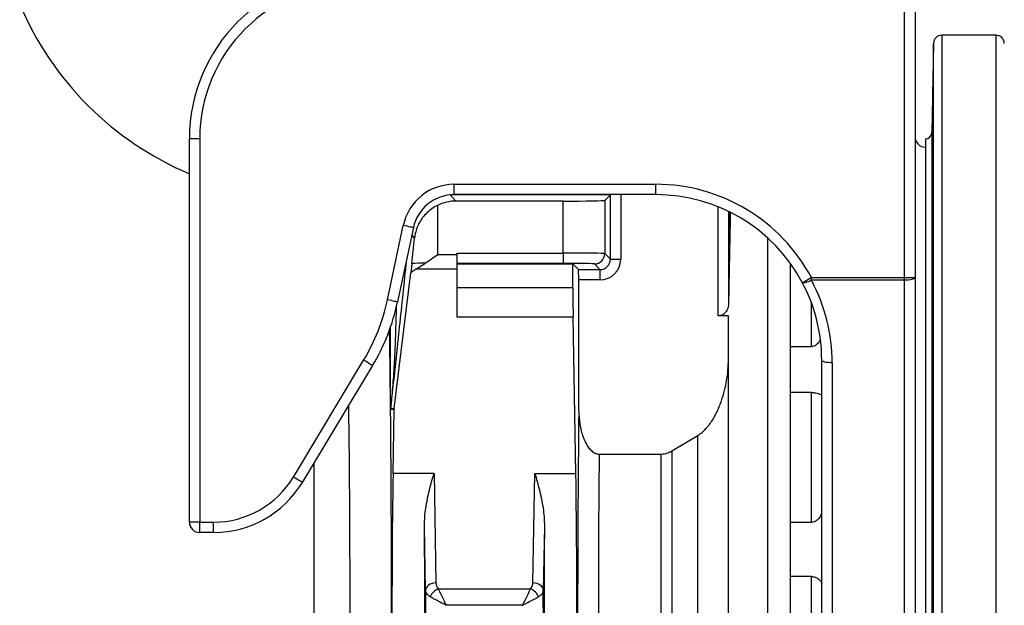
# Model space of a CAD drawing. Header units: millimetres. Extents: x 1152 to 5822, y 850 to 6158.
# Tile 3 of 12: x 2198 to 3148, y 1590 to 2155. Entities that reach past the tile are written whole.
import ezdxf

# ---------------------------------------------------------------- set-up
doc = ezdxf.new("R2010")
doc.units = ezdxf.units.MM
doc.header["$LTSCALE"] = 2

msp = doc.modelspace()

# ---------------------------------------------------------------- linework, layer by layer
at = {"color": 7, "linetype": 'Continuous', "lineweight": 25}
for p, q in [((3052.11, 1906.47), (3052.11, 2190.36)), ((3062.11, 2190.36), (3062.11, 1906.47)), ((3140.24, 2140.36), (3087.97, 2140.36)), ((3079.97, 2132.5), (3078.47, 2046.64)), ((2362.11, 1670.53), (2362.11, 2040.36)), ((2372.11, 2040.36), (2362.11, 2040.36)), ((2372.11, 2040.36), (2372.11, 1670.53)), ((3072.07, 2040.36), (3072.07, 1060.36)), ((3078.42, 2035.47), (3078.47, 2035.39)), ((3078.47, 2035.39), (3078.47, 1967.64)), ((2617.51, 1986.53), (2617.51, 1996.53)), ((2617.51, 1996.53), (2812.11, 1996.53)), ((2812.11, 1986.53), (2812.11, 1996.53)), ((2812.11, 1986.53), (2617.51, 1986.53)), ((2768.22, 1986.47), (2762.79, 1981.04)), ((2768.22, 1986.47), (2768.28, 1986.53)), ((2768.22, 1924.24), (2768.22, 1986.47)), ((2601.41, 1976.17), (2601.41, 1928.64)), ((2722.8, 1980.36), (2619.22, 1980.36)), ((2722.8, 1930.18), (2722.8, 1980.36)), ((2762.79, 1981.04), (2762.79, 1929.67)), ((2882.28, 1970.32), (2882.28, 1881.24)), ((2553.18, 1885.05), (2568.43, 1956.79)), ((3078.47, 1958.25), (3078.47, 1833.07)), ((3078.47, 1958.25), (3078.5, 1957.16)), ((2578.21, 1954.71), (2562.96, 1882.97)), ((2920.11, 1553.44), (2920.11, 1944.58)), ((2601.41, 1928.64), (2620.11, 1928.64)), ((2620.11, 1930.18), (2722.8, 1930.18)), ((2620.11, 1928.64), (2620.11, 1930.18)), ((2620.11, 1928.64), (2620.11, 1914.5)), ((2722.8, 1930.18), (2722.8, 1920.18)), ((2762.79, 1929.67), (2768.22, 1924.24)), ((2576.74, 1920.21), (2575.78, 1911.22)), ((2722.8, 1920.18), (2620.11, 1920.18)), ((2620.11, 1919.66), (2732.11, 1919.66)), ((2732.11, 1919.66), (2737.52, 1914.24)), ((2732.11, 1896.92), (2732.11, 1919.66)), ((2758.22, 1914.24), (2752.79, 1919.67)), ((2768.22, 1924.24), (2778.22, 1924.24)), ((2942.11, 1409.5), (2942.11, 1919.8)), ((2942.11, 1839.9), (2942.11, 1919.8)), ((2559.71, 1780.2), (2575.78, 1911.22)), ((2620.11, 1914.5), (2580.41, 1914.5)), ((2620.11, 1914.5), (2620.11, 1868.64)), ((2737.52, 1914.24), (2758.22, 1914.24)), ((2758.22, 1914.24), (2758.22, 1904.24)), ((2737.69, 1778.24), (2737.69, 1904.24)), ((2758.22, 1904.24), (2737.69, 1904.24)), ((2962.13, 1903.89), (2962.13, 1906.47)), ((2962.13, 1906.47), (3052.11, 1906.47)), ((3052.11, 1903.89), (2962.13, 1903.89)), ((3052.11, 1903.89), (3052.11, 1906.47)), ((3052.11, 1906.47), (3062.11, 1906.47)), ((3052.11, 1404.12), (3052.11, 1903.89)), ((3062.11, 1906.47), (3062.11, 1406.71)), ((2620.11, 1896.92), (2732.11, 1896.92)), ((2620.11, 1868.64), (2732.31, 1868.64)), ((2734.95, 1717.61), (2732.31, 1868.64)), ((2882.11, 1869.6), (2872.28, 1869.6)), ((2882.11, 1553.44), (2882.11, 1869.6)), ((2942.11, 1839.9), (2962.11, 1839.9)), ((2462.52, 1714.09), (2530.21, 1826.75)), ((2972.11, 1451.45), (2972.11, 1826.88)), ((2982.11, 1824.29), (2982.11, 1404.12)), ((2538.78, 1821.6), (2471.09, 1708.94)), ((3078.47, 1819.01), (3078.47, 1655.46)), ((2962.11, 1795.56), (2942.11, 1795.56)), ((2942.11, 1670.39), (2942.11, 1795.56)), ((2962.11, 1670.39), (2962.11, 1795.56)), ((2556.21, 1779.34), (2556.18, 1779.35)), ((2559.64, 1779.16), (2556.21, 1779.34)), ((2556.23, 1780.3), (2556.26, 1780.38)), ((2556.26, 1780.38), (2559.71, 1780.2)), ((2558.57, 1717.61), (2559.64, 1779.16)), ((2827.48, 1739.31), (2852.46, 1754.19)), ((2852.46, 1111.97), (2852.46, 1754.19)), ((2827.48, 1739.31), (2827.48, 1118.69)), ((2757.38, 1736.16), (2817.13, 1736.16)), ((2817.13, 1120.05), (2817.13, 1736.16)), ((2598.13, 1717.61), (2558.57, 1717.61)), ((2598.13, 1717.61), (2599.97, 1611.82)), ((2693.54, 1611.82), (2695.39, 1717.61)), ((2695.39, 1717.61), (2734.95, 1717.61)), ((2372.11, 1670.53), (2362.11, 1670.53)), ((2372.11, 1670.53), (2385.53, 1670.53)), ((2372.11, 1660.53), (2372.11, 1670.53)), ((2385.53, 1660.53), (2385.53, 1670.53)), ((2589.98, 1604.75), (2588.89, 1666.73)), ((2704.62, 1666.73), (2703.54, 1604.75)), ((2942.11, 1670.39), (2962.11, 1670.39)), ((2385.53, 1660.53), (2372.11, 1660.53)), ((3078.47, 1638.87), (3078.47, 1461.84)), ((2962.11, 1618.1), (2942.11, 1618.1)), ((2942.11, 1482.61), (2942.11, 1618.1)), ((2962.11, 1482.61), (2962.11, 1618.1)), ((2602.21, 1606.28), (2691.3, 1606.28)), ((2683.57, 1590.29), (2609.95, 1590.29))]:
    msp.add_line(p, q, dxfattribs=at)
at = {"color": 8, "linetype": 'Continuous', "lineweight": 25}
for p, q in [((3087.97, 2140.36), (3087.97, 1550.36)), ((3140.24, 1550.36), (3140.24, 2140.36)), ((3079.97, 1550.36), (3079.97, 2132.5)), ((3078.47, 2046.64), (3078.47, 2038.69)), ((2613.81, 1986.36), (2619.22, 1980.36)), ((2768.22, 1986.47), (2615.22, 1986.47)), ((2778.22, 1986.53), (2778.22, 1924.24)), ((2872.28, 1869.6), (2872.28, 1974.78)), ((2883.5, 1947.74), (2883.5, 1969.72)), ((2579.34, 1944.66), (2576.7, 1947.6)), ((2962.11, 1839.9), (2962.11, 1882.29)), ((2482.11, 1727.27), (2482.11, 1120.05))]:
    msp.add_line(p, q, dxfattribs=at)
at = {"color": 7, "linetype": 'Continuous', "lineweight": 25, "flags": 128}
for points in [[(2578.21, 1954.71), (2578.05, 1954.74), (2577.51, 1954.86), (2576.62, 1955.05), (2575.4, 1955.3), (2573.91, 1955.62), (2572.21, 1955.98), (2570.36, 1956.38), (2568.43, 1956.79)], [(2953.3, 1901.77), (2953.46, 1901.86), (2953.96, 1902.12), (2954.77, 1902.55), (2955.86, 1903.14), (2957.2, 1903.85), (2958.74, 1904.67), (2960.4, 1905.55), (2962.13, 1906.47)], [(2962.13, 1903.89), (2960.52, 1903.13), (2958.97, 1902.48), (2957.51, 1901.96), (2956.22, 1901.59), (2955.11, 1901.38), (2954.24, 1901.34), (2953.63, 1901.48), (2953.3, 1901.77)], [(3062.11, 1906.47), (3061.91, 1905.97), (3061.35, 1905.48), (3060.42, 1905.04), (3059.18, 1904.64), (3057.66, 1904.32), (3055.93, 1904.08), (3054.06, 1903.94), (3052.11, 1903.89)], [(2562.96, 1882.97), (2562.8, 1883), (2562.26, 1883.12), (2561.37, 1883.31), (2560.15, 1883.56), (2558.67, 1883.88), (2556.96, 1884.24), (2555.11, 1884.64), (2553.18, 1885.05)], [(2538.78, 1821.6), (2538.64, 1821.68), (2538.17, 1821.96), (2537.39, 1822.43), (2536.33, 1823.07), (2535.02, 1823.86), (2533.53, 1824.76), (2531.9, 1825.73), (2530.21, 1826.75)], [(2982.11, 1824.29), (2980.16, 1824.34), (2978.28, 1824.49), (2976.55, 1824.73), (2975.04, 1825.05), (2973.79, 1825.44), (2972.87, 1825.89), (2972.3, 1826.37), (2972.11, 1826.88)], [(2471.09, 1708.94), (2470.95, 1709.03), (2470.48, 1709.31), (2469.7, 1709.78), (2468.64, 1710.42), (2467.33, 1711.2), (2465.84, 1712.1), (2464.21, 1713.08), (2462.52, 1714.09)], [(2599.97, 1611.82), (2598.04, 1611.67), (2596.18, 1611.26), (2594.46, 1610.6), (2592.95, 1609.72), (2591.7, 1608.65), (2590.77, 1607.44), (2590.19, 1606.12), (2589.98, 1604.75)], [(2703.54, 1604.75), (2703.33, 1606.12), (2702.74, 1607.44), (2701.81, 1608.65), (2700.57, 1609.72), (2699.06, 1610.6), (2697.34, 1611.26), (2695.48, 1611.67), (2693.54, 1611.82)]]:
    msp.add_lwpolyline(points, dxfattribs=at)
at = {"color": 7, "linetype": 'Continuous', "lineweight": 25}
for centre, radius, start, end in [((2522.11, 2040.36), 160, 90, 180), ((2522.11, 2040.36), 150, 90, 180), ((2482.11, 2290.36), 308, 202.92993, 247.06974), ((3087.97, 2132.36), 8, 90, 179), ((3140.24, 2132.36), 8, 1, 90), ((3072.11, 2042.36), 10, 180, 270), ((3072.07, 2046.76), 6.4, 270, 359), ((2617.51, 1946.36), 50.18, 90, 168), ((2617.51, 1946.36), 40.18, 90, 168), ((2752.79, 1929.67), 10, 270.02098, 359.97987), ((2367.5, 1924.51), 189.82, 329, 348), ((2367.5, 1924.51), 199.82, 329, 348), ((2557.43, 1788.52), 1.43, 102.07195, 157.89337), ((2565.93, 1779.31), 9.75, 174.18601, 179.78917), ((2566.31, 1779.33), 10.11, 174.02846, 179.96483), ((2385.53, 1760.36), 89.82, 270, 329), ((2385.53, 1760.36), 99.82, 270, 329), ((2372.11, 1670.53), 10, 180, 270), ((2608.67, 1592.07), 15.61, 114.44712, 155.552), ((2684.84, 1592.07), 15.61, 24.44977, 65.55111)]:
    msp.add_arc(centre, radius, start, end, dxfattribs=at)
for centre, major_axis, ratio, start_param, end_param in [((2812.11, 1826.51), (0, 170.03), 0.999848, 5.202055, 6.283185), ((2812.11, 1826.51), (0, 160.03), 0.999829, 5.202055, 6.283185), ((2619.23, 1940.35), (-26.77, 29.73), 0.999724, 5.550284, 6.011648), ((2722.8, 1981.05), (40, 0), 0.017455, 4.712389, 6.265732), ((2888.91, 1550.36), (0, 504), 0.017455, 0.588912, 0.662487), ((2888.91, 1550.36), (0, 504), 0.017455, 0.662487, 0.854609), ((2601.41, 2160.22), (39.99, 380.63), 0.001824, 4.030291, 4.11053), ((2722.8, 1929.66), (40, 0), 0.013091, 0.017453, 1.570796), ((2601.41, 1919.66), (40, 0), 0.017455, 1.872844, 2.235537), ((2722.8, 1919.66), (30, 0), 0.017455, 0.017453, 1.570796), ((2758.21, 1924.25), (7.08, -7.08), 0.999087, 5.497939, 7.068431), ((2758.21, 1924.25), (14.15, -14.15), 0.999695, 5.497939, 7.068431), ((2737.52, 1904.24), (0, 10), 0.017455, 4.712389, 6.265732), ((2812.11, 1826.88), (160, 0), 0.995224, 0, 0.489666), ((2812.11, 1824.29), (170, 0), 0.995496, 0, 0.489666), ((2732.8, 1896.92), (0, 40), 0.017455, 1.570796, 2.356194), ((2549, 1550.36), (0, 472), 0.017455, 3.227182, 5.218907), ((2569.64, 1779.16), (7.37, 6.88), 0.982689, 2.277667, 2.38237), ((2744.51, 1550.36), (0, 452), 0.017455, 1.042375, 3.052981), ((2764.5, 1550.36), (0, 432), 0.018263, 1.126185, 3.052981), ((2561.04, 1576.19), (0, 200), 0.017455, 0.785398, 1.832558), ((2732.48, 1576.19), (0, 200), 0.017455, 4.450628, 5.497787), ((2585.78, 1576.19), (0, 200), 0.017455, 4.450628, 5.182209), ((2707.73, 1576.19), (0, 200), 0.017455, 1.100977, 1.832558), ((2597.81, 1550.36), (0, 452), 0.017455, 1.450154, 3.052981), ((2695.71, 1550.36), (0, 452), 0.017455, 3.230204, 4.833031)]:
    msp.add_ellipse(centre, major_axis=major_axis, ratio=ratio, start_param=start_param, end_param=end_param, dxfattribs=at)
at = {"color": 8, "linetype": 'Continuous', "lineweight": 25}
for centre, major_axis, ratio, start_param, end_param in [((2549, 1550.36), (0, 472), 0.017455, 5.242623, 5.417266), ((2509.01, 1550.36), (0, 432), 0.019071, 3.230204, 5.282692)]:
    msp.add_ellipse(centre, major_axis=major_axis, ratio=ratio, start_param=start_param, end_param=end_param, dxfattribs=at)
at = {"color": 7, "linetype": 'Continuous', "lineweight": 25}
for points, knots in [([(3078.47, 2035.39), (3078.48, 2035.62), (3078.5, 2036.08), (3078.55, 2037.81), (3078.61, 2040.27), (3078.68, 2043.45), (3078.76, 2047.25), (3078.84, 2051.56), (3078.93, 2056.27), (3079.02, 2061.22), (3079.11, 2066.3), (3079.19, 2071.34), (3079.27, 2076.21), (3079.33, 2080.77), (3079.39, 2084.89), (3079.44, 2088.46), (3079.47, 2091.35), (3079.49, 2093.54), (3079.5, 2094.82), (3079.49, 2095.38), (3079.49, 2095.24), (3079.49, 2095.23)], [0, 0, 0, 0, 0.054841, 0.109681, 0.164942, 0.220202, 0.27547, 0.330737, 0.386012, 0.441287, 0.496566, 0.551845, 0.607122, 0.662399, 0.71767, 0.772941, 0.828205, 0.883468, 0.938726, 0.993983, 1, 1, 1, 1]), ([(3079.47, 2094.93), (3079.46, 2094.59), (3079.43, 2093.93), (3079.39, 2091.88), (3079.33, 2089.15), (3079.26, 2085.72), (3079.18, 2081.72), (3079.1, 2077.24), (3079.01, 2072.43), (3078.92, 2067.41), (3078.83, 2062.33), (3078.75, 2057.34), (3078.67, 2052.56), (3078.6, 2048.16), (3078.54, 2044.32), (3078.5, 2041.08), (3078.48, 2039.49), (3078.47, 2038.69)], [0, 0, 0, 0, 0.067208, 0.134419, 0.201631, 0.268849, 0.336068, 0.403296, 0.470523, 0.537759, 0.604994, 0.672232, 0.739469, 0.806702, 0.873935, 0.936968, 1, 1, 1, 1]), ([(3078.47, 2038.69), (3078.43, 2037.99), (3078.35, 2036.56), (3078.33, 2035.93), (3078.32, 2035.6)], [0, 0, 0, 0, 0.493103, 1, 1, 1, 1]), ([(3079.38, 2016.74), (3079.36, 2016.5), (3079.33, 2016.02), (3079.26, 2014.23), (3079.18, 2011.74), (3079.1, 2008.52), (3079.01, 2004.7), (3078.92, 2000.36), (3078.83, 1995.65), (3078.75, 1990.68), (3078.67, 1985.6), (3078.6, 1980.56), (3078.54, 1975.81), (3078.5, 1971.42), (3078.48, 1968.9), (3078.47, 1967.64)], [0, 0, 0, 0, 0.077649, 0.155306, 0.232963, 0.310631, 0.388299, 0.465976, 0.543652, 0.621331, 0.69901, 0.776684, 0.854358, 0.927179, 1, 1, 1, 1]), ([(3078.54, 1956.94), (3078.55, 1956.92), (3078.56, 1956.79), (3078.61, 1957.39), (3078.68, 1958.75), (3078.76, 1960.99), (3078.84, 1963.94), (3078.93, 1967.56), (3079.02, 1971.71), (3079.11, 1976.3), (3079.19, 1981.19), (3079.27, 1986.24), (3079.33, 1991.31), (3079.39, 1996.25), (3079.44, 2000.93), (3079.47, 2005.2), (3079.49, 2008.97), (3079.5, 2012.09), (3079.49, 2014.52), (3079.47, 2016.1), (3079.44, 2016.88), (3079.42, 2016.8), (3079.41, 2016.77)], [0, 0, 0, 0, 0.01, 0.063689, 0.117378, 0.171073, 0.224769, 0.278472, 0.332175, 0.385882, 0.439589, 0.493294, 0.546999, 0.600698, 0.654397, 0.708089, 0.761781, 0.815467, 0.869153, 0.922836, 0.97652, 1, 1, 1, 1]), ([(2601.41, 1976.17), (2599.57, 1975.15), (2595.89, 1973.1), (2591.1, 1969.06), (2587.02, 1964.44), (2583.7, 1959.28), (2581.22, 1953.63), (2579.86, 1948.67), (2579.47, 1945.62), (2579.34, 1944.66)], [0, 0, 0, 0, 0.154947, 0.310076, 0.464023, 0.618008, 0.773152, 0.928157, 1, 1, 1, 1]), ([(3078.47, 1967.64), (3078.43, 1966.44), (3078.35, 1964), (3078.29, 1960.61), (3078.4, 1959.12), (3078.47, 1958.25)], [0, 0, 0, 0, 0.286821, 0.581664, 1, 1, 1, 1]), ([(2589.52, 1920.32), (2591.46, 1921.66), (2595.38, 1924.37), (2599.38, 1927.2), (2601.4, 1928.63), (2601.41, 1928.64)], [0, 0, 0, 0, 0.494066, 0.99615, 1, 1, 1, 1]), ([(2580.41, 1914.5), (2581.88, 1915.41), (2584.84, 1917.25), (2587.95, 1919.29), (2589.52, 1920.32)], [0, 0, 0, 0, 0.496408, 1, 1, 1, 1]), ([(2580.41, 1914.5), (2578.96, 1913.55), (2577.36, 1912.5), (2575.93, 1911.34), (2575.78, 1911.22)], [0, 0, 0, 0, 0.900411, 1, 1, 1, 1]), ([(2882.28, 1881.24), (2882.2, 1880.27), (2882.05, 1878.34), (2880.95, 1875.32), (2879.13, 1872.62), (2876.68, 1870.69), (2874.36, 1869.74), (2872.9, 1869.64), (2872.28, 1869.6)], [0, 0, 0, 0, 0.192514, 0.384836, 0.615052, 0.781555, 0.906153, 1, 1, 1, 1]), ([(3079.26, 1872), (3079.23, 1871.86), (3079.18, 1871.56), (3079.1, 1870.04), (3079.01, 1867.8), (3078.92, 1864.8), (3078.83, 1861.17), (3078.75, 1856.98), (3078.67, 1852.38), (3078.6, 1847.47), (3078.54, 1842.53), (3078.5, 1837.66), (3078.48, 1834.6), (3078.47, 1833.07)], [0, 0, 0, 0, 0.0919354, 0.1838831, 0.2758312, 0.3677896, 0.4597481, 0.5517092, 0.6436703, 0.7356251, 0.8275801, 0.9137901, 1, 1, 1, 1]), ([(3078.69, 1812.08), (3078.71, 1812.12), (3078.76, 1812.21), (3078.84, 1813.37), (3078.93, 1815.32), (3079.02, 1818.05), (3079.11, 1821.46), (3079.19, 1825.45), (3079.27, 1829.91), (3079.33, 1834.71), (3079.39, 1839.73), (3079.44, 1844.81), (3079.47, 1849.81), (3079.49, 1854.59), (3079.5, 1859), (3079.49, 1862.95), (3079.47, 1866.29), (3079.43, 1868.96), (3079.39, 1870.82), (3079.33, 1871.9), (3079.29, 1871.93), (3079.27, 1871.95)], [0, 0, 0, 0, 0.046092, 0.099785, 0.153486, 0.207187, 0.260892, 0.314596, 0.368299, 0.422002, 0.4757, 0.529397, 0.583087, 0.636776, 0.69046, 0.744144, 0.797826, 0.851507, 0.905191, 0.958874, 1, 1, 1, 1]), ([(2970.78, 1847.14), (2970.51, 1846.45), (2969.77, 1844.49), (2967.65, 1842.11), (2965.02, 1840.38), (2963.16, 1839.92), (2962.24, 1839.9), (2962.11, 1839.9)], [0, 0, 0, 0, 0.189982, 0.534579, 0.771636, 0.966613, 1, 1, 1, 1]), ([(2852.46, 1754.19), (2853.98, 1755.07), (2855.38, 1756.08), (2858.01, 1758.28), (2859.24, 1759.48), (2860.99, 1761.37), (2861.56, 1762.02), (2862.67, 1763.36), (2863.2, 1764.04), (2864.76, 1766.12), (2865.74, 1767.55), (2868.48, 1771.91), (2870.09, 1774.94), (2872.26, 1779.62), (2872.94, 1781.2), (2874.23, 1784.4), (2874.83, 1786.03), (2876.52, 1790.91), (2877.49, 1794.19), (2879.15, 1800.8), (2879.84, 1804.14), (2880.96, 1810.85), (2881.38, 1814.23), (2881.96, 1821.04), (2882.11, 1824.47), (2882.11, 1827.93)], [0, 0, 0, 0, 0.0625, 0.0625, 0.125, 0.125, 0.15625, 0.15625, 0.1875, 0.1875, 0.25, 0.25, 0.375, 0.375, 0.4375, 0.4375, 0.5, 0.5, 0.625, 0.625, 0.75, 0.75, 0.875, 0.875, 1, 1, 1, 1]), ([(3078.47, 1833.07), (3078.43, 1831.53), (3078.35, 1828.41), (3078.29, 1823.5), (3078.4, 1820.67), (3078.47, 1819.01)], [0, 0, 0, 0, 0.286821, 0.581664, 1, 1, 1, 1]), ([(3078.47, 1819.01), (3078.48, 1818), (3078.5, 1815.98), (3078.55, 1813.84), (3078.61, 1812.41), (3078.66, 1812.16), (3078.68, 1812.04)], [0, 0, 0, 0, 0.249045, 0.498091, 0.749046, 1, 1, 1, 1]), ([(2962.11, 1795.56), (2962.77, 1795.54), (2964.28, 1795.5), (2966.77, 1795.11), (2969.41, 1794.44), (2971.61, 1793.69), (2971.94, 1793.55), (2972.11, 1793.48)], [0, 0, 0, 0, 0.110941, 0.252177, 0.460632, 0.732544, 1, 1, 1, 1]), ([(2556.18, 1779.35), (2556.18, 1779.35), (2556.17, 1779.35), (2556.16, 1779.54), (2556.13, 1780.19), (2556.12, 1782.14), (2556.12, 1785.22), (2556.11, 1787.78), (2556.11, 1789.06)], [0, 0, 0, 0, 0.030267, 0.060385, 0.116385, 0.287851, 0.643398, 1, 1, 1, 1]), ([(2557.14, 1789.92), (2557.07, 1789.26), (2556.83, 1786.64), (2556.54, 1783.51), (2556.29, 1781.01), (2556.24, 1780.39), (2556.23, 1780.28), (2556.23, 1780.28), (2556.23, 1780.28), (2556.23, 1780.28), (2556.23, 1780.28), (2556.23, 1780.29), (2556.23, 1780.29), (2556.23, 1780.3), (2556.23, 1780.3)], [0, 0, 0, 0, 0.20538, 0.811841, 0.957196, 0.994214, 0.995847, 0.996349, 0.996734, 0.997121, 0.997579, 0.998362, 0.999991, 1, 1, 1, 1]), ([(2737.69, 1778.24), (2737.89, 1773.86), (2738.27, 1765.12), (2741.15, 1754.21), (2744.54, 1746.59), (2747.5, 1741.97), (2750.4, 1738.88), (2753.74, 1736.63), (2756.16, 1736.32), (2757.38, 1736.16)], [0, 0, 0, 0, 0.263198, 0.525945, 0.672711, 0.763993, 0.85482, 0.926939, 1, 1, 1, 1]), ([(2817.13, 1736.16), (2819.37, 1736.4), (2823.04, 1736.8), (2826.24, 1738.61), (2827.48, 1739.31)], [0, 0, 0, 0, 0.61033, 1, 1, 1, 1]), ([(2588.89, 1666.73), (2588.96, 1669.69), (2589.09, 1675.62), (2590.19, 1684.39), (2591.73, 1693.06), (2594.33, 1704.46), (2596.59, 1712.48), (2598.12, 1717.58), (2598.13, 1717.61)], [0, 0, 0, 0, 0.156712, 0.314578, 0.484302, 0.654051, 0.998019, 1, 1, 1, 1]), ([(2695.39, 1717.61), (2695.4, 1717.58), (2696.89, 1712.54), (2699.16, 1704.57), (2701.77, 1693.18), (2703.32, 1684.44), (2704.43, 1675.64), (2704.56, 1669.71), (2704.62, 1666.73)], [0, 0, 0, 0, 0.00198, 0.341527, 0.513489, 0.685423, 0.842224, 1, 1, 1, 1]), ([(3079.01, 1682.43), (3078.98, 1682.09), (3078.92, 1681.41), (3078.83, 1679.36), (3078.75, 1676.61), (3078.67, 1673.17), (3078.6, 1669.15), (3078.54, 1664.77), (3078.5, 1660.16), (3078.48, 1657.02), (3078.47, 1655.46)], [0, 0, 0, 0, 0.126985, 0.25397, 0.380959, 0.507947, 0.634927, 0.761907, 0.880954, 1, 1, 1, 1]), ([(3078.88, 1622.89), (3078.9, 1622.87), (3078.94, 1622.82), (3079.02, 1623.66), (3079.11, 1625.34), (3079.19, 1627.82), (3079.27, 1631.02), (3079.33, 1634.83), (3079.39, 1639.15), (3079.44, 1643.86), (3079.47, 1648.82), (3079.49, 1653.89), (3079.5, 1658.93), (3079.49, 1663.8), (3079.47, 1668.35), (3079.43, 1672.46), (3079.39, 1676.01), (3079.33, 1678.91), (3079.26, 1681.07), (3079.18, 1682.36), (3079.12, 1682.89), (3079.09, 1682.75), (3079.09, 1682.74)], [0, 0, 0, 0, 0.0284726, 0.0821756, 0.1358823, 0.1895895, 0.2432939, 0.2969994, 0.3506982, 0.4043975, 0.4580892, 0.5117807, 0.5654665, 0.6191522, 0.6728361, 0.7265194, 0.7802051, 0.8338902, 0.8875819, 0.9412738, 0.9949724, 1, 1, 1, 1]), ([(2972.11, 1680.9), (2972.01, 1680.02), (2971.8, 1678.04), (2970.12, 1674.94), (2967.68, 1672.35), (2965.01, 1670.83), (2963.16, 1670.41), (2962.24, 1670.4), (2962.11, 1670.39)], [0, 0, 0, 0, 0.200262, 0.453768, 0.686146, 0.846003, 0.977486, 1, 1, 1, 1]), ([(3078.47, 1655.46), (3078.43, 1653.82), (3078.35, 1650.5), (3078.29, 1644.81), (3078.4, 1641.06), (3078.47, 1638.87)], [0, 0, 0, 0, 0.286821, 0.581666, 1, 1, 1, 1]), ([(3078.47, 1638.87), (3078.48, 1637.42), (3078.5, 1634.54), (3078.55, 1630.8), (3078.61, 1627.65), (3078.68, 1625.22), (3078.76, 1623.52), (3078.81, 1623.09), (3078.84, 1622.87)], [0, 0, 0, 0, 0.165813, 0.331627, 0.49871, 0.665794, 0.832897, 1, 1, 1, 1]), ([(2962.11, 1618.1), (2962.77, 1618.06), (2964.28, 1617.97), (2966.77, 1617.13), (2969.41, 1615.53), (2971.61, 1613.32), (2971.94, 1611.96), (2972.11, 1611.28)], [0, 0, 0, 0, 0.11094, 0.252177, 0.460632, 0.732545, 1, 1, 1, 1]), ([(2599.97, 1611.82), (2600.13, 1610.62), (2600.37, 1608.66), (2601.7, 1606.94), (2602.21, 1606.28)], [0, 0, 0, 0, 0.615251, 1, 1, 1, 1]), ([(2602.21, 1606.28), (2602.63, 1605.37), (2603.45, 1603.55), (2605.2, 1599.86), (2606.97, 1596.23), (2608.44, 1593.28), (2609.15, 1591.87), (2609.52, 1591.13), (2609.72, 1590.74), (2609.83, 1590.53), (2609.88, 1590.42), (2609.91, 1590.36), (2609.93, 1590.32), (2609.94, 1590.3), (2609.95, 1590.29)], [0, 0, 0, 0, 0.200955, 0.402029, 0.709459, 0.847404, 0.918549, 0.956333, 0.97656, 0.987416, 0.993244, 0.996375, 0.997903, 1, 1, 1, 1]), ([(2683.57, 1590.29), (2683.57, 1590.3), (2683.58, 1590.32), (2683.6, 1590.36), (2683.63, 1590.42), (2683.69, 1590.53), (2683.8, 1590.74), (2683.99, 1591.13), (2684.37, 1591.87), (2685.07, 1593.28), (2686.54, 1596.23), (2688.31, 1599.86), (2690.06, 1603.55), (2690.89, 1605.37), (2691.3, 1606.28)], [0, 0, 0, 0, 0.002097, 0.003631, 0.006756, 0.012589, 0.02344, 0.043667, 0.081457, 0.152595, 0.290545, 0.597968, 0.799046, 1, 1, 1, 1]), ([(2691.3, 1606.28), (2692.07, 1607.37), (2693.31, 1609.13), (2693.48, 1611.08), (2693.54, 1611.82)], [0, 0, 0, 0, 0.61813, 1, 1, 1, 1]), ([(2594.46, 1598.53), (2593.15, 1599.51), (2590.61, 1601.41), (2590.18, 1603.67), (2589.98, 1604.75)], [0, 0, 0, 0, 0.5175043, 1, 1, 1, 1]), ([(2609.95, 1590.29), (2609.94, 1590.29), (2609.91, 1590.3), (2609.87, 1590.32), (2609.81, 1590.36), (2609.69, 1590.41), (2609.47, 1590.52), (2609.05, 1590.72), (2608.28, 1591.1), (2606.82, 1591.82), (2603.86, 1593.3), (2600.34, 1595.15), (2596.9, 1597.06), (2595.28, 1598.04), (2594.46, 1598.53)], [0, 0, 0, 0, 0.0021051, 0.0038689, 0.007173, 0.0133008, 0.0246638, 0.0457532, 0.0849683, 0.1584356, 0.299769, 0.605354, 0.8027263, 1, 1, 1, 1]), ([(2699.05, 1598.53), (2698.24, 1598.04), (2696.62, 1597.06), (2693.17, 1595.15), (2689.65, 1593.3), (2686.69, 1591.82), (2685.23, 1591.1), (2684.46, 1590.72), (2684.05, 1590.52), (2683.83, 1590.41), (2683.71, 1590.36), (2683.64, 1590.32), (2683.6, 1590.3), (2683.58, 1590.29), (2683.57, 1590.29)], [0, 0, 0, 0, 0.197272, 0.394652, 0.700234, 0.841566, 0.915021, 0.954247, 0.975336, 0.986699, 0.992827, 0.996131, 0.997895, 1, 1, 1, 1]), ([(2703.54, 1604.75), (2703.28, 1603.52), (2702.8, 1601.27), (2700.22, 1599.38), (2699.05, 1598.53)], [0, 0, 0, 0, 0.545959, 1, 1, 1, 1])]:
    msp.add_open_spline(points, degree=3, knots=knots, dxfattribs=at)
at = {"color": 8, "linetype": 'Continuous', "lineweight": 25}
for points, knots in [([(2571.41, 1922.75), (2571.26, 1921.33), (2569.99, 1909.31), (2567.58, 1886.76), (2564.43, 1857.35), (2561.52, 1830.18), (2558.87, 1805.26), (2557.11, 1788.61), (2556.23, 1780.3)], [0, 0, 0, 0, 0.029625, 0.252346, 0.475534, 0.650774, 0.825601, 1, 1, 1, 1]), ([(2561.6, 1878.04), (2561.47, 1872.17), (2561.22, 1861.65), (2560.81, 1848.79), (2560.37, 1837.14), (2559.82, 1825.49), (2559.01, 1812.58), (2558.11, 1800.72), (2557.46, 1793.52), (2557.14, 1789.92)], [0, 0, 0, 0, 0.199394, 0.357943, 0.437218, 0.595769, 0.754322, 0.877152, 1, 1, 1, 1]), ([(2556.11, 1789.06), (2556.1, 1792.73), (2556.08, 1800.07), (2556.06, 1811.19), (2556.05, 1822.31), (2556.04, 1837.16), (2556.04, 1849.25), (2556.04, 1857.63), (2556.04, 1858.59)], [0, 0, 0, 0, 0.159976, 0.319766, 0.479526, 0.639277, 0.958781, 1, 1, 1, 1])]:
    msp.add_open_spline(points, degree=3, knots=knots, dxfattribs=at)

doc.saveas('drawing.dxf')
